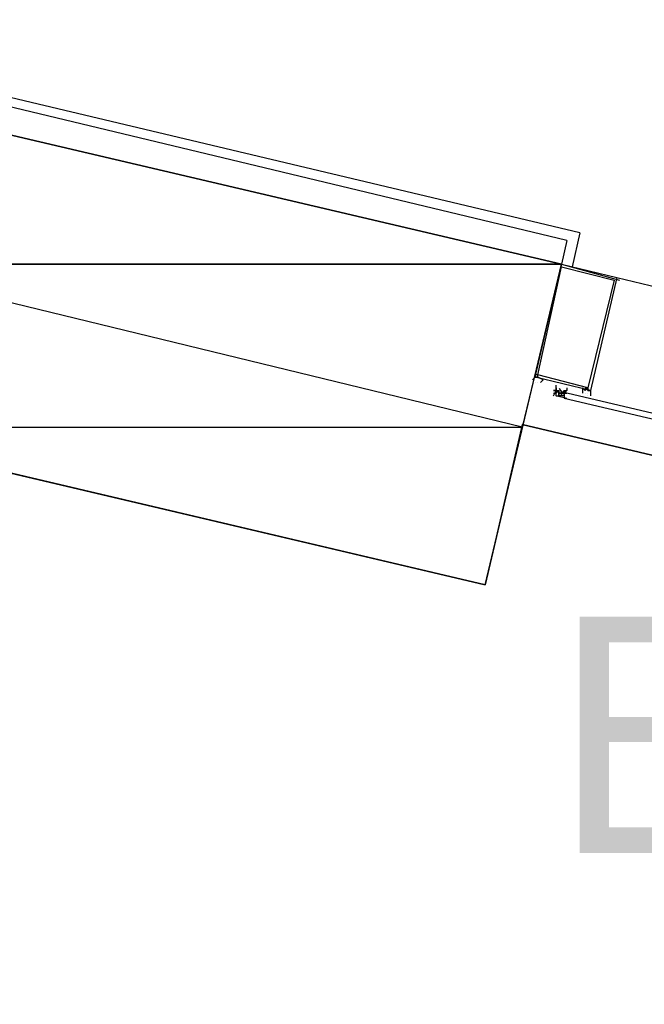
# Model space of a CAD drawing. Header units: feet. Extents: x -79 to 198, y -22 to 181.
# Tile 186 of 256: x 122.04 to 125.21, y 88.21 to 93.2. Entities that reach past the tile are written whole.
import ezdxf
from ezdxf.enums import TextEntityAlignment as Align

# ---------------------------------------------------------------- set-up
doc = ezdxf.new("R2010")
doc.units = ezdxf.units.FT
for name, color, linetype in [('A-LINEA', 7, 'CONTINUOUS'), ('A-MURO-CONCRETO', 8, 'CONTINUOUS'), ('A-NOMBRE-ESPACIO', 2, 'CONTINUOUS')]:
    doc.layers.add(name, color=color, linetype=linetype)

msp = doc.modelspace()

# ---------------------------------------------------------------- linework, layer by layer
at = {"layer": 'A-LINEA'}
for p, q in [((124.88, 92.1244), (121, 93.0444)), ((124.8133, 92.0844), (121.04, 92.9911)), ((124.8133, 92.0844), (124.7867, 91.9644)), ((124.88, 92.1244), (124.84, 91.9511)), ((124.7867, 91.9644), (125.08, 91.8844)), ((125.0667, 91.8978), (127.6133, 91.2844)), ((124.64, 91.3644), (124.64, 91.3644)), ((124.6667, 91.3644), (124.6667, 91.3644)), ((124.6667, 91.3644), (124.6667, 91.3644)), ((124.76, 91.3378), (124.76, 91.3378)), ((124.76, 91.3378), (124.76, 91.3378)), ((124.76, 91.3244), (124.76, 91.3378)), ((124.76, 91.3378), (124.76, 91.3378)), ((124.76, 91.3378), (124.76, 91.3378)), ((124.76, 91.3378), (124.76, 91.3378)), ((124.76, 91.3378), (124.76, 91.3378)), ((124.76, 91.3378), (124.76, 91.3378)), ((124.76, 91.3378), (124.76, 91.3378)), ((124.76, 91.3378), (124.76, 91.3378)), ((124.76, 91.3378), (124.76, 91.3378)), ((124.76, 91.3378), (124.76, 91.3378)), ((124.76, 91.3378), (124.76, 91.3378)), ((124.8133, 91.3378), (124.8133, 91.3378)), ((124.8133, 91.3378), (124.8133, 91.3378)), ((124.9067, 91.3378), (124.9067, 91.3378)), ((124.7467, 91.3111), (124.76, 91.3111)), ((124.7467, 91.2978), (124.7467, 91.2978)), ((124.8137, 91.2839), (124.7573, 91.2973)), ((124.76, 91.3244), (124.76, 91.3244)), ((124.76, 91.3244), (124.76, 91.3244)), ((124.76, 91.3111), (124.76, 91.3244)), ((124.76, 91.3244), (124.7733, 91.3244)), ((124.76, 91.3111), (124.76, 91.3244)), ((124.76, 91.3244), (124.76, 91.3244)), ((124.76, 91.3244), (124.76, 91.3244)), ((124.76, 91.3244), (124.76, 91.3244)), ((124.76, 91.3244), (124.76, 91.3244)), ((124.76, 91.3244), (124.76, 91.3244)), ((124.76, 91.3244), (124.76, 91.3244)), ((124.76, 91.3244), (124.76, 91.3244)), ((124.76, 91.3244), (124.76, 91.3244)), ((124.76, 91.3244), (124.76, 91.3244)), ((124.76, 91.3111), (124.76, 91.3111)), ((124.76, 91.3111), (124.76, 91.3111)), ((124.76, 91.3111), (124.76, 91.3111)), ((124.76, 91.3111), (124.76, 91.3111)), ((124.76, 91.3111), (124.76, 91.3111)), ((124.76, 91.3111), (124.76, 91.3111)), ((124.76, 91.3111), (124.76, 91.3111)), ((124.76, 91.3111), (124.76, 91.3111)), ((124.76, 91.3111), (124.76, 91.3111)), ((124.76, 91.3111), (124.76, 91.3111)), ((124.76, 91.3111), (124.76, 91.3111)), ((124.76, 91.2978), (124.76, 91.3111)), ((124.76, 91.3111), (124.76, 91.3111)), ((124.76, 91.3111), (124.76, 91.3111)), ((124.76, 91.3111), (124.76, 91.3111)), ((124.76, 91.3111), (124.76, 91.3111)), ((124.76, 91.2978), (124.76, 91.3111)), ((124.76, 91.3111), (124.76, 91.3111)), ((124.76, 91.3111), (124.76, 91.3111)), ((124.76, 91.3111), (124.76, 91.3111)), ((124.76, 91.3111), (124.76, 91.3111)), ((124.76, 91.2978), (124.76, 91.3111)), ((124.76, 91.3111), (124.76, 91.3111)), ((124.76, 91.3111), (124.76, 91.3111)), ((124.76, 91.3111), (124.76, 91.3111)), ((124.76, 91.3111), (124.76, 91.3111)), ((124.76, 91.3111), (124.76, 91.3111)), ((124.76, 91.3111), (124.76, 91.3111)), ((124.76, 91.3111), (124.76, 91.3111)), ((124.76, 91.3111), (124.76, 91.3111)), ((124.76, 91.3111), (124.76, 91.3111)), ((124.76, 91.3111), (124.76, 91.3111)), ((124.76, 91.3111), (124.76, 91.3111)), ((124.76, 91.3111), (124.76, 91.3111)), ((124.76, 91.2978), (124.7733, 91.2978)), ((124.76, 91.2978), (124.76, 91.2978)), ((124.76, 91.2978), (124.76, 91.2978)), ((124.76, 91.2978), (124.76, 91.2978)), ((124.76, 91.2978), (124.76, 91.2978)), ((124.76, 91.2978), (124.7733, 91.2978)), ((124.76, 91.2978), (124.76, 91.2978)), ((124.76, 91.2978), (124.76, 91.2978)), ((124.76, 91.2978), (124.76, 91.2978)), ((124.7733, 91.3244), (124.7733, 91.3244)), ((124.7733, 91.3244), (124.7733, 91.3244)), ((124.7733, 91.3244), (124.7733, 91.3244)), ((124.7733, 91.3244), (124.7733, 91.3244)), ((124.7733, 91.3244), (124.7733, 91.3244)), ((124.7733, 91.3244), (124.7733, 91.3244)), ((124.7733, 91.3244), (124.7733, 91.3244)), ((124.7733, 91.3244), (124.7733, 91.3244)), ((124.7733, 91.3244), (124.7733, 91.3244)), ((124.7733, 91.3244), (124.7733, 91.3244)), ((124.7733, 91.3244), (124.7733, 91.3244)), ((124.7733, 91.3244), (124.7733, 91.3244)), ((124.7733, 91.3244), (124.7733, 91.3244)), ((124.7733, 91.3244), (124.7733, 91.3244)), ((124.7733, 91.3244), (124.7733, 91.3244)), ((124.7733, 91.3111), (124.7733, 91.3244)), ((124.7733, 91.3244), (124.7733, 91.3244)), ((124.7733, 91.3244), (124.7733, 91.3244)), ((124.7733, 91.3244), (124.7733, 91.3244)), ((124.7733, 91.3244), (124.7733, 91.3244)), ((124.7733, 91.3244), (124.7733, 91.3244)), ((124.7733, 91.3244), (124.7733, 91.3244)), ((124.7733, 91.3244), (124.7733, 91.3244)), ((124.7733, 91.3244), (124.7733, 91.3244)), ((124.7733, 91.3244), (124.7733, 91.3244)), ((124.7733, 91.3244), (124.7733, 91.3244)), ((124.7733, 91.3244), (124.7733, 91.3244)), ((124.7733, 91.3244), (124.7733, 91.3244)), ((124.7733, 91.3244), (124.7733, 91.3244)), ((124.7733, 91.3244), (124.7733, 91.3111)), ((124.7733, 91.3111), (124.7733, 91.3111)), ((124.7733, 91.3111), (124.7733, 91.3111)), ((124.7733, 91.3111), (124.7733, 91.3111)), ((124.7733, 91.2978), (124.7733, 91.3111)), ((124.7733, 91.3111), (124.7733, 91.3111)), ((124.7733, 91.3111), (124.7867, 91.3111)), ((124.7733, 91.3111), (124.7733, 91.3111)), ((124.7733, 91.3111), (124.7733, 91.3111)), ((124.7733, 91.3111), (124.7733, 91.3111)), ((124.7733, 91.3111), (124.7733, 91.3111)), ((124.7733, 91.3111), (124.7733, 91.3111)), ((124.7867, 91.3111), (124.7733, 91.3111)), ((124.7733, 91.3111), (124.7733, 91.3111)), ((124.7733, 91.3111), (124.7733, 91.3111)), ((124.7867, 91.3111), (124.7733, 91.3111)), ((124.7733, 91.3111), (124.7733, 91.3111)), ((124.7733, 91.3111), (124.7733, 91.3111)), ((124.7733, 91.3111), (124.7733, 91.3111)), ((124.7733, 91.3111), (124.7733, 91.3111)), ((124.7867, 91.3111), (124.7733, 91.3111)), ((124.7867, 91.3111), (124.7733, 91.3111)), ((124.7733, 91.3111), (124.7733, 91.3111)), ((124.7733, 91.2978), (124.7733, 91.2978)), ((124.7733, 91.2978), (124.7733, 91.2978)), ((124.7733, 91.2978), (124.7733, 91.2978)), ((124.7733, 91.2978), (124.7733, 91.2978)), ((124.7733, 91.2978), (124.7733, 91.2978)), ((124.7733, 91.2978), (124.7733, 91.2978)), ((124.7733, 91.2978), (124.7733, 91.2978)), ((124.7733, 91.2978), (124.7733, 91.2978)), ((124.7867, 91.2978), (124.7733, 91.2978)), ((124.7733, 91.2978), (124.7733, 91.2978)), ((124.7733, 91.2978), (124.7733, 91.2978)), ((124.7733, 91.2978), (124.7733, 91.2978)), ((124.7733, 91.2978), (124.7733, 91.2978)), ((124.7733, 91.2978), (124.7733, 91.2978)), ((124.7733, 91.2978), (124.7733, 91.2978)), ((124.7733, 91.2978), (124.7733, 91.2978)), ((124.7867, 91.3111), (124.7867, 91.3244)), ((124.7867, 91.3111), (124.7867, 91.3244)), ((124.7867, 91.3244), (124.7867, 91.3244)), ((124.7867, 91.3244), (124.7867, 91.3244)), ((124.7867, 91.3111), (124.7867, 91.3244)), ((124.8, 91.3244), (124.7867, 91.3111)), ((124.7867, 91.3111), (124.8, 91.3111)), ((124.7867, 91.3111), (124.7867, 91.3111)), ((124.7867, 91.3111), (124.7867, 91.3111)), ((124.7867, 91.3111), (124.7867, 91.3111)), ((124.7867, 91.3111), (124.7867, 91.3111)), ((124.7867, 91.3111), (124.7867, 91.3111)), ((124.7867, 91.2978), (124.7867, 91.3111)), ((124.7867, 91.3111), (124.7867, 91.3111)), ((124.7867, 91.3111), (124.7867, 91.3111)), ((124.7867, 91.3111), (124.7867, 91.3111)), ((124.7867, 91.2978), (124.7867, 91.3111)), ((124.7867, 91.3111), (124.7867, 91.3111)), ((124.7867, 91.2978), (124.7867, 91.3111)), ((124.7867, 91.3111), (124.7867, 91.3111)), ((124.7867, 91.3111), (124.7867, 91.3111)), ((124.7867, 91.3111), (124.7867, 91.3111)), ((124.7867, 91.3111), (124.7867, 91.3111)), ((124.7867, 91.3111), (124.7867, 91.3111)), ((124.7867, 91.3111), (124.7867, 91.3111)), ((124.7867, 91.3111), (124.7867, 91.3111)), ((124.7867, 91.3111), (124.7867, 91.3111)), ((124.7867, 91.3111), (124.7867, 91.2978)), ((124.7867, 91.3111), (124.7867, 91.2978)), ((124.7867, 91.3111), (124.7867, 91.2978)), ((124.7867, 91.3111), (124.7867, 91.2978)), ((124.7867, 91.2978), (124.7867, 91.2978)), ((124.7867, 91.2978), (124.7867, 91.2978)), ((124.7867, 91.2978), (124.7867, 91.2978)), ((124.7867, 91.2978), (124.7867, 91.2978)), ((124.7867, 91.2978), (124.7867, 91.2978)), ((124.7867, 91.2978), (124.7867, 91.2978)), ((124.7867, 91.2978), (124.7867, 91.2978)), ((124.7867, 91.2978), (124.7867, 91.2978)), ((124.8, 91.2978), (124.7867, 91.2978)), ((124.7867, 91.2978), (124.7867, 91.2978)), ((124.7867, 91.2978), (124.7867, 91.2978)), ((124.8, 91.3244), (124.8, 91.3244)), ((124.8, 91.3244), (124.8133, 91.3244)), ((124.8, 91.3244), (124.8, 91.3244)), ((124.8, 91.3111), (124.8, 91.3244)), ((124.8, 91.3244), (124.8, 91.3244)), ((124.8, 91.3111), (124.8, 91.3244)), ((124.8, 91.3244), (124.8, 91.3244)), ((124.8, 91.3111), (124.8, 91.3244)), ((124.8, 91.3244), (124.8, 91.3111)), ((124.8, 91.3244), (124.8, 91.3244)), ((124.8, 91.3244), (124.8, 91.3244)), ((124.8, 91.3111), (124.8, 91.3111)), ((124.8, 91.3111), (124.8, 91.3111)), ((124.8, 91.3111), (124.8, 91.3111)), ((124.8, 91.3111), (124.8, 91.3111)), ((124.8, 91.3111), (124.8, 91.3111)), ((124.8, 91.3111), (124.8, 91.3111)), ((124.8, 91.3111), (124.8, 91.3111)), ((124.8, 91.3111), (124.8, 91.3111)), ((124.8, 91.3111), (124.8, 91.3111)), ((124.8, 91.3111), (124.8, 91.3111)), ((124.8, 91.3111), (124.8, 91.3111)), ((124.8133, 91.3111), (124.8, 91.3111)), ((124.8, 91.3111), (124.8, 91.3111)), ((124.8, 91.3111), (124.8133, 91.3111)), ((124.8, 91.3111), (124.8, 91.3111)), ((124.8, 91.3111), (124.8, 91.3111)), ((124.8, 91.3111), (124.8, 91.3111)), ((124.8, 91.3111), (124.8, 91.3111)), ((124.8, 91.3111), (124.8, 91.3111)), ((124.8, 91.3111), (124.8, 91.3111)), ((124.8, 91.3111), (124.8, 91.3111)), ((124.8133, 91.3111), (124.8, 91.3111)), ((124.8, 91.2978), (124.8, 91.2978)), ((124.8, 91.2978), (124.8, 91.2978)), ((124.8, 91.2978), (124.8, 91.2978)), ((124.8, 91.2978), (124.8, 91.2978)), ((124.8, 91.2978), (124.8, 91.2978)), ((124.8, 91.2978), (124.8, 91.2978)), ((124.8, 91.2978), (124.8, 91.2978)), ((124.8, 91.2978), (124.8, 91.2978)), ((124.8, 91.2978), (124.8, 91.2978)), ((124.8, 91.2978), (124.8, 91.2978)), ((124.8, 91.2978), (124.8, 91.2978)), ((124.8, 91.2978), (124.8, 91.2978)), ((124.8, 91.2978), (124.8, 91.2978)), ((124.8, 91.2978), (124.8, 91.2978)), ((124.8, 91.2978), (124.8, 91.2978)), ((124.8, 91.2978), (124.8, 91.2978)), ((124.8, 91.2978), (124.8, 91.2978)), ((124.8, 91.2978), (124.8, 91.2978)), ((124.8, 91.2978), (124.8, 91.2978)), ((124.8, 91.2978), (124.8, 91.2978)), ((124.8, 91.2978), (124.8, 91.2978)), ((124.8, 91.2978), (124.8, 91.2978)), ((124.8, 91.2978), (124.8, 91.2978)), ((124.8, 91.2844), (124.8, 91.2844)), ((124.8, 91.2844), (124.8, 91.2844)), ((124.8, 91.2844), (124.8, 91.2844)), ((124.8133, 91.3244), (124.8133, 91.3244)), ((124.8133, 91.3244), (124.8133, 91.3244)), ((124.8133, 91.3244), (124.8133, 91.3244)), ((124.8133, 91.3244), (124.8133, 91.3244)), ((124.8133, 91.3244), (124.8133, 91.3244)), ((124.8133, 91.3244), (124.8133, 91.3244)), ((124.8133, 91.3111), (124.8133, 91.3111)), ((124.8133, 91.3111), (124.8133, 91.3111)), ((124.92, 91.3111), (124.92, 91.3111)), ((124.92, 91.2978), (124.92, 91.2978))]:
    msp.add_line(p, q, dxfattribs=at)
for points in [[(142.72, 107.0711), (135.88, 108.6844), (131.36, 89.5511), (124.5867, 91.1511), (124.4, 90.3378), (121.8, 90.9511), (121.3333, 88.9511), (118.2, 75.6978), (129.9467, 72.9244)], [(124.5867, 91.1511), (131.36, 89.5511), (135.2667, 106.0978)], [(124.4, 90.3378), (124.7867, 91.9644), (121.3733, 92.7644), (121, 91.1378), (124.4, 90.3378)], [(124.7867, 91.9644), (125.0667, 91.8978), (124.9333, 91.3244), (124.6533, 91.3911), (124.7867, 91.9644)], [(124.7867, 91.9511), (125.0533, 91.8844), (124.92, 91.3378), (124.6667, 91.4044), (124.7867, 91.9511)], [(124.6667, 91.4044), (124.6533, 91.4044), (124.6533, 91.3911), (124.6667, 91.3911), (124.6533, 91.3911), (124.6533, 91.3911), (124.6533, 91.3911), (124.6533, 91.3911), (124.64, 91.3778), (124.64, 91.3778)], [(124.68, 91.3644), (124.68, 91.3644), (124.68, 91.3644), (124.6933, 91.3778), (124.6933, 91.3778), (124.6667, 91.3911), (124.6667, 91.3911), (124.6667, 91.3911), (124.6667, 91.3911), (124.6667, 91.3911), (124.6667, 91.3911), (124.6667, 91.4044)], [(124.6533, 91.3644), (124.6533, 91.3644), (124.6533, 91.3644)], [(124.7467, 91.2978), (124.76, 91.3244), (124.7467, 91.3244), (124.76, 91.3244), (124.76, 91.3378), (124.76, 91.3511)], [(124.76, 91.3378), (124.76, 91.3378), (124.76, 91.3244), (124.76, 91.3244)], [(124.7739, 91.3356), (124.7882, 91.3118), (124.8125, 91.3253)], [(124.8133, 91.3378), (124.8133, 91.3244), (124.8, 91.3111), (124.8133, 91.3111), (124.8, 91.3111), (124.8, 91.2978), (124.8, 91.2844)], [(124.9067, 91.3244), (124.8933, 91.3378), (124.8933, 91.3378), (124.8933, 91.3111), (124.8933, 91.3111), (124.8933, 91.3111), (124.8933, 91.3111)], [(124.9067, 91.3244), (124.92, 91.3378), (124.9067, 91.3378), (124.9067, 91.3378), (124.92, 91.3378), (124.92, 91.3378), (124.92, 91.3378), (124.92, 91.3378), (124.92, 91.3378), (124.92, 91.3244), (124.92, 91.3244), (124.9333, 91.3244), (124.9333, 91.3244), (124.9333, 91.2978), (124.9333, 91.2978)], [(124.76, 91.3244), (124.76, 91.3244), (124.7733, 91.3244), (124.7733, 91.3244)], [(124.7867, 91.3111), (124.7733, 91.3111), (124.76, 91.3244)], [(124.76, 91.3244), (124.76, 91.3111), (124.76, 91.3244)], [(124.76, 91.3244), (124.76, 91.3111), (124.76, 91.3244)], [(124.7733, 91.3111), (124.7733, 91.3111), (124.7733, 91.2978)], [(124.8, 91.2978), (124.8, 91.2978), (124.8, 91.3111), (124.7867, 91.3111)], [(124.8, 91.2844), (127.5867, 90.6311), (127.5867, 90.6444), (127.5867, 90.6578), (124.8133, 91.3111), (124.8, 91.3111), (124.8, 91.2978), (124.8, 91.2844)], [(124.9067, 91.3111), (124.9067, 91.3111), (124.9067, 91.3111)]]:
    msp.add_lwpolyline(points, dxfattribs=at)
for points in [[(124.6667, 91.3911), (124.6667, 91.3911), (124.6667, 91.3911), (124.6667, 91.3911)], [(124.92, 91.3244), (124.92, 91.3244), (124.92, 91.3378), (124.92, 91.3378)]]:
    msp.add_lwpolyline(points, close=True, dxfattribs=at)
at = {"layer": 'A-MURO-CONCRETO'}
for points in [[(121.3733, 92.7644), (124.7867, 91.9644), (121.1867, 91.9644), (121.3733, 92.7644), (121.3733, 92.7644)], [(121.1867, 91.9644), (121, 91.1378), (124.5867, 91.1378), (121.1867, 91.9644)], [(121.1867, 91.9644), (124.7867, 91.9644), (124.5867, 91.1378), (121.1867, 91.9644), (121.1867, 91.9644)], [(121, 91.1378), (124.5867, 91.1378), (124.4, 90.3378), (121, 91.1378), (121, 91.1378)]]:
    msp.add_lwpolyline(points, dxfattribs=at)

# ---------------------------------------------------------------- texts
at = {"layer": 'A-NOMBRE-ESPACIO'}
msp.add_text('Balcón', height=1.2, dxfattribs=at).set_placement((127.2, 88.9778), align=Align.CENTER)

doc.saveas('drawing.dxf')
